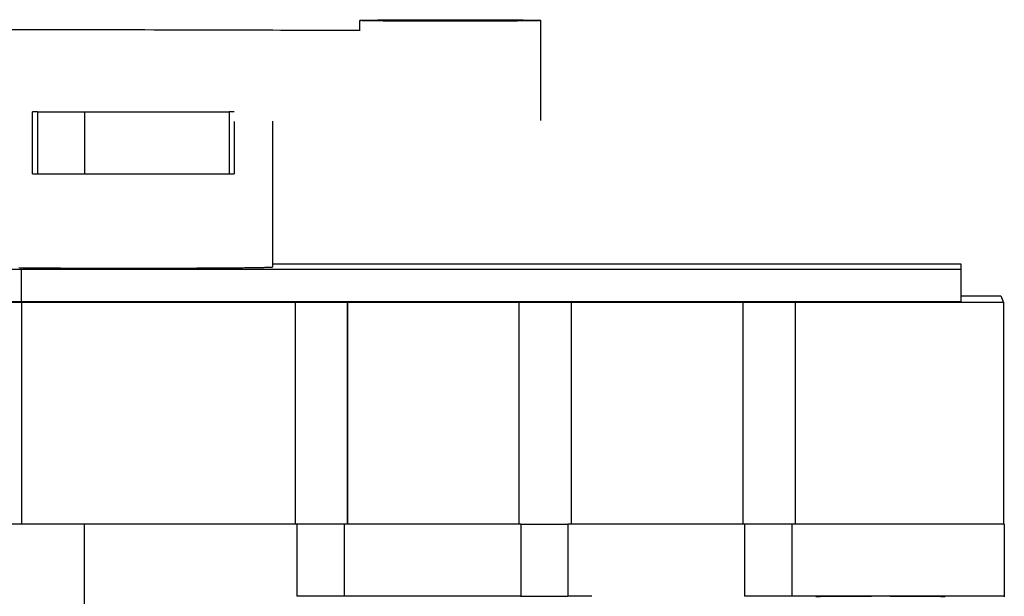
# Model space of a CAD drawing. Header units: millimetres. Extents: x 53 to 449, y 249 to 461.
# Tile 4 of 4: x 251 to 449, y 345 to 461. Entities that reach past the tile are written whole.
import ezdxf

# ---------------------------------------------------------------- set-up
doc = ezdxf.new("R2010")
doc.units = ezdxf.units.MM
doc.header["$LTSCALE"] = 46.090864
doc.layers.get('0').update_dxf_attribs({"linetype": 'CONTINUOUS'})

msp = doc.modelspace()

# ---------------------------------------------------------------- linework, layer by layer
at = {"color": 7, "linetype": 'Continuous'}
for p, q in [((319.04, 458.76), (319.04, 460.87)), ((355.47, 440.76), (355.47, 460.87)), ((253.27, 430.06), (253.27, 442.52)), ((254.27, 442.5), (254.27, 430.05)), ((254.27, 442.5), (263.81, 442.5)), ((263.81, 430.05), (263.81, 442.5)), ((292.83, 442.48), (292.83, 430.03)), ((293.77, 440.58), (293.77, 430.04)), ((301.56, 411.31), (301.56, 440.59)), ((254.27, 430.05), (263.81, 430.05)), ((439.96, 411.85), (301.56, 411.85)), ((439.96, 404.27), (439.96, 411.85)), ((439.96, 410.77), (61.26, 410.77)), ((250.85, 411.16), (251, 410.77)), ((251, 410.77), (251, 404.27)), ((439.96, 404.27), (61.26, 404.27)), ((306.04, 404.15), (196.04, 404.15)), ((251.05, 404.15), (251, 404.27)), ((251.04, 404.15), (251.01, 404.27)), ((251.04, 404.15), (251.05, 359.55)), ((251.05, 404.15), (251.05, 359.55)), ((306.03, 404.2), (316.53, 404.2)), ((306.05, 404.15), (306.03, 404.2)), ((306.04, 404.15), (306.05, 359.56)), ((316.53, 404.2), (316.53, 359.6)), ((316.53, 404.2), (316.55, 404.15)), ((351.04, 404.15), (316.54, 404.15)), ((316.55, 404.15), (316.55, 359.56)), ((351.03, 404.2), (361.53, 404.2)), ((351.05, 404.15), (351.03, 404.2)), ((351.04, 404.15), (351.05, 359.56)), ((361.53, 404.2), (361.53, 359.6)), ((361.53, 404.2), (361.55, 404.16)), ((396.04, 404.16), (361.54, 404.16)), ((361.55, 404.16), (361.55, 359.56)), ((396.03, 404.2), (406.53, 404.2)), ((396.05, 404.16), (396.03, 404.2)), ((396.04, 404.16), (396.05, 359.56)), ((406.53, 404.2), (406.53, 359.6)), ((406.53, 404.2), (406.55, 404.16)), ((448.45, 404.16), (406.54, 404.16)), ((406.55, 404.16), (406.55, 359.56)), ((439.96, 405.47), (447.93, 405.47)), ((447.93, 405.47), (448.45, 404.16)), ((448.45, 404.16), (448.45, 359.56)), ((306.4, 359.56), (195.8, 359.55)), ((263.75, 249.61), (263.75, 359.55)), ((306.4, 359.6), (306.03, 359.6)), ((315.88, 359.59), (306.38, 359.59)), ((306.4, 359.56), (306.4, 345.06)), ((315.9, 359.56), (315.88, 359.59)), ((351.39, 359.56), (315.9, 359.56)), ((315.9, 359.56), (315.9, 345.06)), ((316.55, 359.56), (316.53, 359.6)), ((351.39, 359.6), (351.03, 359.6)), ((351.37, 359.59), (360.87, 359.6)), ((351.39, 359.56), (351.39, 345.06)), ((360.87, 359.6), (360.89, 359.56)), ((396.4, 359.56), (360.89, 359.56)), ((360.89, 359.56), (360.89, 345.06)), ((361.55, 359.56), (361.53, 359.6)), ((406.53, 359.6), (396.03, 359.6)), ((405.88, 359.6), (396.38, 359.6)), ((396.4, 359.56), (396.4, 345.06)), ((405.9, 359.56), (405.88, 359.6)), ((448.55, 359.56), (405.9, 359.56)), ((405.9, 359.56), (405.9, 345.06)), ((406.55, 359.56), (406.53, 359.6)), ((448.45, 359.81), (448.53, 359.59)), ((448.55, 359.56), (448.55, 345.06)), ((315.88, 345.09), (306.38, 345.09)), ((351.39, 345.06), (315.9, 345.06)), ((351.37, 345.1), (360.87, 345.1)), ((365.69, 345.06), (360.89, 345.06)), ((405.88, 345.1), (396.38, 345.1)), ((396.4, 345.06), (396.4, 345.06)), ((448.55, 345.06), (405.9, 345.06)), ((448.55, 345.06), (448.6, 344.93))]:
    msp.add_line(p, q, dxfattribs=at)
for centre, radius, start, end in [((329.67, 10976.14), 10517.22, 269.804071, 269.941806), ((286.72, 10845.11), 10402.63, 269.873825, 270.033689), ((286.59, 10679.69), 10249.66, 269.872632, 270.034882)]:
    msp.add_arc(centre, radius, start, end, dxfattribs=at)
for points, knots in [([(319.04, 460.87), (319.04, 460.88), (319.07, 460.88), (319.1, 460.89), (319.18, 460.89), (319.28, 460.9), (319.42, 460.91), (319.58, 460.91), (319.77, 460.92), (320.08, 460.93), (320.54, 460.94), (321.18, 460.95), (321.92, 460.96), (322.76, 460.97), (323.69, 460.98), (325.11, 460.99), (327.07, 461.01), (329.61, 461.02), (331.38, 461.02), (332.3, 461.03)], [0, 0, 0, 0, 0.001227, 0.004637, 0.010273, 0.018134, 0.028215, 0.040501, 0.054967, 0.07159, 0.111204, 0.159087, 0.214918, 0.278342, 0.348935, 0.426246, 0.59891, 0.791867, 1, 1, 1, 1]), ([(355.47, 460.87), (355.47, 460.87), (355.46, 460.87), (355.45, 460.86), (355.42, 460.86), (355.36, 460.86), (355.26, 460.85), (355.11, 460.84), (354.91, 460.83), (354.67, 460.83), (354.39, 460.82), (353.94, 460.81), (353.27, 460.8), (352.35, 460.78), (351.29, 460.77), (350.1, 460.76), (348.77, 460.75), (346.8, 460.74), (344.14, 460.73), (340.76, 460.72), (337.25, 460.71), (333.75, 460.72), (330.37, 460.73), (327.7, 460.74), (325.73, 460.75), (324.41, 460.76), (323.22, 460.77), (322.15, 460.78), (321.24, 460.8), (320.57, 460.81), (320.11, 460.82), (319.83, 460.83), (319.6, 460.83), (319.4, 460.84), (319.25, 460.85), (319.15, 460.86), (319.09, 460.86), (319.06, 460.86), (319.05, 460.87), (319.04, 460.87), (319.04, 460.87)], [0, 0, 0, 0, 0.000185, 0.00065, 0.00141, 0.002468, 0.005478, 0.009678, 0.015059, 0.021607, 0.029305, 0.038138, 0.059117, 0.08434, 0.113565, 0.146512, 0.182863, 0.222268, 0.308696, 0.402475, 0.500001, 0.597526, 0.691304, 0.777731, 0.817135, 0.853486, 0.886433, 0.915659, 0.940881, 0.961861, 0.970694, 0.978393, 0.984941, 0.990322, 0.994522, 0.997532, 0.99859, 0.99935, 0.999815, 1, 1, 1, 1]), ([(332.3, 461.03), (333.68, 461.03), (336.46, 461.03), (339.91, 461.03), (342.64, 461.03), (344.6, 461.02), (346.46, 461.01), (348.2, 461), (349.79, 460.99), (351.22, 460.98), (352.46, 460.96), (353.37, 460.95), (353.99, 460.94), (354.37, 460.93), (354.7, 460.92), (354.97, 460.91), (355.16, 460.9), (355.28, 460.9), (355.35, 460.89), (355.4, 460.89), (355.44, 460.88), (355.46, 460.88), (355.47, 460.88), (355.47, 460.87)], [0, 0, 0, 0, 0.178713, 0.35926, 0.447235, 0.532102, 0.612734, 0.688062, 0.757081, 0.818876, 0.872626, 0.917612, 0.936631, 0.953245, 0.967396, 0.979044, 0.988148, 0.991735, 0.994676, 0.996969, 0.998616, 0.999617, 1, 1, 1, 1]), ([(227.18, 459.01), (229.52, 459.02), (238.93, 459.03), (248.33, 459.03), (255.39, 459.03)], [0, 0, 0, 0, 0.249436, 1, 1, 1, 1]), ([(255.39, 459.03), (258.65, 459.04), (271.42, 459.04), (284.19, 459.01), (293.7, 458.98)], [0, 0, 0, 0, 0.255163, 1, 1, 1, 1]), ([(254.27, 442.5), (254.2, 442.5), (254.08, 442.5), (253.89, 442.5), (253.72, 442.5), (253.59, 442.51), (253.5, 442.51), (253.44, 442.51), (253.39, 442.51), (253.35, 442.51), (253.31, 442.51), (253.29, 442.51), (253.28, 442.51), (253.27, 442.51), (253.27, 442.51), (253.27, 442.51), (253.27, 442.51)], [0, 0, 0, 0, 0.194995, 0.382647, 0.555463, 0.706986, 0.772874, 0.831329, 0.881779, 0.923728, 0.956804, 0.980656, 0.989052, 0.995076, 0.998718, 1, 1, 1, 1]), ([(293.77, 442.49), (293.77, 442.49), (293.77, 442.49), (293.76, 442.49), (293.76, 442.49), (293.75, 442.49), (293.73, 442.49), (293.7, 442.49), (293.66, 442.48), (293.61, 442.48), (293.56, 442.48), (293.47, 442.48), (293.35, 442.48), (293.19, 442.48), (293.02, 442.48), (292.9, 442.48), (292.83, 442.48)], [0, 0, 0, 0, 0.001266, 0.004845, 0.010765, 0.019017, 0.042468, 0.075014, 0.116337, 0.1661, 0.223857, 0.289089, 0.439661, 0.612449, 0.801538, 1, 1, 1, 1]), ([(253.27, 430.06), (253.27, 430.06), (253.27, 430.06), (253.27, 430.06), (253.28, 430.06), (253.29, 430.06), (253.31, 430.06), (253.35, 430.06), (253.39, 430.06), (253.44, 430.06), (253.5, 430.06), (253.59, 430.06), (253.72, 430.06), (253.89, 430.05), (254.08, 430.05), (254.2, 430.05), (254.27, 430.05)], [0, 0, 0, 0, 0.001282, 0.004924, 0.010948, 0.019344, 0.043196, 0.076272, 0.118221, 0.168671, 0.227126, 0.293014, 0.444537, 0.617353, 0.805005, 1, 1, 1, 1]), ([(292.83, 430.03), (292.9, 430.03), (293.02, 430.03), (293.19, 430.03), (293.35, 430.03), (293.47, 430.03), (293.56, 430.03), (293.61, 430.03), (293.66, 430.03), (293.7, 430.04), (293.73, 430.04), (293.75, 430.04), (293.76, 430.04), (293.76, 430.04), (293.77, 430.04), (293.77, 430.04), (293.77, 430.04)], [0, 0, 0, 0, 0.198462, 0.387551, 0.560339, 0.710911, 0.776143, 0.8339, 0.883663, 0.924986, 0.957532, 0.980983, 0.989235, 0.995155, 0.998734, 1, 1, 1, 1]), ([(250.54, 411.16), (252.67, 411.13), (257.44, 411.1), (263.65, 411.07), (269.2, 411.06), (273.57, 411.06), (277.94, 411.06), (282.18, 411.07), (286.21, 411.09), (289.92, 411.11), (292.77, 411.13), (294.83, 411.15), (296.19, 411.16), (297.4, 411.18), (298.47, 411.2), (299.38, 411.21), (300.05, 411.23), (300.5, 411.24), (300.77, 411.25), (301.01, 411.26), (301.2, 411.27), (301.35, 411.28), (301.46, 411.29), (301.52, 411.3), (301.55, 411.3), (301.56, 411.31), (301.56, 411.31)], [0, 0, 0, 0, 0.125055, 0.28052, 0.365074, 0.451491, 0.537685, 0.621581, 0.701154, 0.774487, 0.839812, 0.868971, 0.895555, 0.919402, 0.94037, 0.958332, 0.973181, 0.979409, 0.984826, 0.989425, 0.9932, 0.996142, 0.998252, 0.999529, 0.999858, 1, 1, 1, 1]), ([(274.61, 404.22), (274.61, 404.23), (274.6, 404.23), (274.59, 404.23), (274.57, 404.23), (274.52, 404.23), (274.45, 404.23), (274.33, 404.24), (274.18, 404.24), (274.01, 404.24), (273.8, 404.24), (273.48, 404.25), (273.03, 404.25), (272.43, 404.25), (271.78, 404.25), (271.11, 404.25), (270.43, 404.25), (269.79, 404.25), (269.19, 404.25), (268.73, 404.25), (268.41, 404.24), (268.21, 404.24), (268.03, 404.24), (267.88, 404.24), (267.77, 404.23), (267.69, 404.23), (267.65, 404.23), (267.63, 404.23), (267.62, 404.23), (267.61, 404.23), (267.61, 404.22)], [0, 0, 0, 0, 0.000642, 0.002464, 0.005477, 0.009675, 0.021597, 0.038137, 0.059115, 0.084333, 0.113564, 0.146508, 0.22226, 0.308681, 0.402461, 0.499986, 0.597511, 0.691292, 0.777717, 0.853476, 0.886424, 0.915658, 0.940879, 0.96186, 0.978402, 0.990324, 0.994523, 0.997536, 0.999358, 1, 1, 1, 1]), ([(267.61, 404.22), (267.61, 404.22), (267.62, 404.22), (267.63, 404.22), (267.65, 404.22), (267.69, 404.22), (267.77, 404.21), (267.88, 404.21), (268.03, 404.21), (268.21, 404.21), (268.41, 404.2), (268.73, 404.2), (269.19, 404.2), (269.79, 404.2), (270.43, 404.19), (271.11, 404.19), (271.78, 404.19), (272.43, 404.2), (273.03, 404.2), (273.48, 404.2), (273.8, 404.2), (274.01, 404.21), (274.18, 404.21), (274.33, 404.21), (274.45, 404.21), (274.52, 404.22), (274.57, 404.22), (274.59, 404.22), (274.6, 404.22), (274.61, 404.22), (274.61, 404.22)], [0, 0, 0, 0, 0.000642, 0.002464, 0.005477, 0.009675, 0.021597, 0.038137, 0.059115, 0.084333, 0.113564, 0.146508, 0.22226, 0.308681, 0.402461, 0.499986, 0.597511, 0.691292, 0.777717, 0.853476, 0.886424, 0.915658, 0.940879, 0.96186, 0.978402, 0.990324, 0.994523, 0.997536, 0.999358, 1, 1, 1, 1]), ([(419.01, 404.22), (419.01, 404.23), (419, 404.23), (418.99, 404.23), (418.97, 404.23), (418.92, 404.23), (418.85, 404.23), (418.73, 404.24), (418.58, 404.24), (418.41, 404.24), (418.2, 404.24), (417.88, 404.25), (417.43, 404.25), (416.83, 404.25), (416.18, 404.25), (415.51, 404.25), (414.83, 404.25), (414.19, 404.25), (413.59, 404.25), (413.13, 404.25), (412.81, 404.24), (412.61, 404.24), (412.43, 404.24), (412.28, 404.24), (412.17, 404.23), (412.09, 404.23), (412.05, 404.23), (412.03, 404.23), (412.02, 404.23), (412.01, 404.23), (412.01, 404.22)], [0, 0, 0, 0, 0.000642, 0.002464, 0.005477, 0.009675, 0.021597, 0.038137, 0.059115, 0.084333, 0.113564, 0.146508, 0.22226, 0.308681, 0.402461, 0.499986, 0.597511, 0.691292, 0.777717, 0.853476, 0.886424, 0.915658, 0.940879, 0.96186, 0.978402, 0.990324, 0.994523, 0.997536, 0.999358, 1, 1, 1, 1]), ([(412.01, 404.22), (412.01, 404.22), (412.02, 404.22), (412.03, 404.22), (412.05, 404.22), (412.09, 404.22), (412.17, 404.21), (412.28, 404.21), (412.43, 404.21), (412.61, 404.21), (412.81, 404.2), (413.13, 404.2), (413.59, 404.2), (414.19, 404.2), (414.83, 404.19), (415.51, 404.19), (416.18, 404.19), (416.83, 404.2), (417.43, 404.2), (417.88, 404.2), (418.2, 404.2), (418.41, 404.21), (418.58, 404.21), (418.73, 404.21), (418.85, 404.21), (418.92, 404.22), (418.97, 404.22), (418.99, 404.22), (419, 404.22), (419.01, 404.22), (419.01, 404.22)], [0, 0, 0, 0, 0.000642, 0.002464, 0.005477, 0.009675, 0.021597, 0.038137, 0.059115, 0.084333, 0.113564, 0.146508, 0.22226, 0.308681, 0.402461, 0.499986, 0.597511, 0.691292, 0.777717, 0.853476, 0.886424, 0.915658, 0.940879, 0.96186, 0.978402, 0.990324, 0.994523, 0.997536, 0.999358, 1, 1, 1, 1]), ([(436.69, 344.94), (436.69, 344.95), (436.66, 344.95), (436.62, 344.96), (436.53, 344.96), (436.43, 344.97), (436.29, 344.97), (436.04, 344.98), (435.66, 344.99), (435.12, 345), (434.47, 345.01), (433.71, 345.02), (432.87, 345.02), (431.93, 345.03), (430.53, 345.04), (428.65, 345.05), (426.25, 345.05), (423.77, 345.06), (421.28, 345.05), (418.88, 345.05), (416.66, 345.04), (414.97, 345.03), (413.77, 345.02), (413, 345.01), (412.34, 345), (411.78, 344.99), (411.34, 344.98), (411.05, 344.97), (410.87, 344.96), (410.78, 344.96), (410.73, 344.95), (410.7, 344.95), (410.69, 344.94)], [0, 0, 0, 0, 0.000712, 0.002593, 0.005651, 0.009883, 0.015281, 0.021836, 0.038335, 0.059227, 0.084316, 0.113355, 0.146079, 0.182166, 0.221282, 0.307072, 0.400191, 0.497101, 0.594122, 0.68757, 0.773895, 0.849821, 0.882967, 0.912465, 0.938043, 0.959452, 0.976487, 0.988995, 0.993507, 0.996847, 0.999011, 1, 1, 1, 1])]:
    msp.add_open_spline(points, degree=3, knots=knots, dxfattribs=at)

doc.saveas('drawing.dxf')
